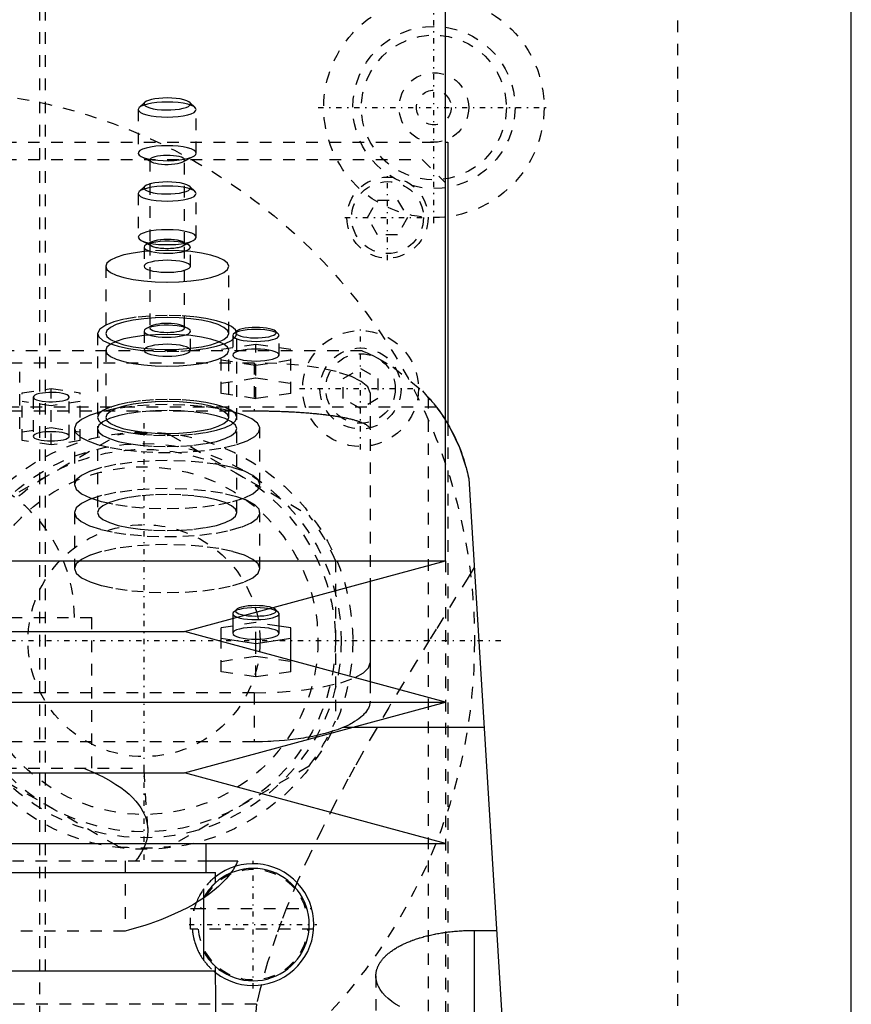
# Model space of a CAD drawing. Extents: x -90 to 90, y -139 to 487.
# Tile 12 of 14: x 8 to 80, y 195 to 280. Entities that reach past the tile are written whole.
import ezdxf

# ---------------------------------------------------------------- set-up
doc = ezdxf.new("R2010")
doc.units = 0
doc.linetypes.add('CENTER', pattern=[1.5, 0.45, -0.5, 0.05, -0.5])
doc.linetypes.add('DASHED', pattern=[2, 1, -1])
for name, color, linetype in [('AM_0', 7, 'CONTINUOUS'), ('AM_3', 7, 'DASHED'), ('AM_7', 7, 'CENTER')]:
    doc.layers.add(name, color=color, linetype=linetype)

msp = doc.modelspace()

# ---------------------------------------------------------------- linework, layer by layer
at = {"layer": 'AM_0', "color": 7, "linetype": 'CONTINUOUS'}
for p, q in [((45, 232.9), (45, 300.5)), ((80, 30), (80, 291.5)), ((45.006, 269), (45.211, 269)), ((45.211, 269), (45.211, 244.674)), ((47, 240), (57, 77.05)), ((-45, 232.9), (45, 232.9)), ((22.5, 226.8), (45, 232.9)), ((38.5, 231.138), (38.5, 222.462)), ((30.577, 228.468), (30.336, 228.692)), ((26.65, 227.925), (26.65, 226.639)), ((30.65, 228.329), (30.577, 228.468)), ((30.65, 226.639), (30.65, 228.329)), ((26.65, 227.26), (25.65, 227.11)), ((25.65, 225.946), (25.65, 227.11)), ((31.65, 227.11), (30.65, 227.26)), ((31.65, 224.319), (31.65, 227.11)), ((-22.5, 226.8), (22.5, 226.8)), ((45, 220.7), (22.5, 226.8)), ((25.65, 226.214), (28.65, 225.766)), ((28.65, 225.766), (31.65, 226.214)), ((28.65, 225.133), (28.65, 225.766)), ((-45, 220.7), (45, 220.7)), ((22.5, 214.6), (45, 220.7)), ((48.319, 218.5), (36.885, 218.5)), ((-22.5, 214.6), (22.5, 214.6)), ((45, 208.5), (22.5, 214.6)), ((-45, 208.5), (45, 208.5)), ((24.35, 206), (24.35, 208.5)), ((24.354, 207), (27.082, 207)), ((-25.15, 206), (25.15, 206)), ((25.15, 205.1), (25.15, 206)), ((24.156, 199.152), (24.156, 203.848)), ((47.5, 192.749), (47.5, 201.006)), ((47.5, 201.006), (49.393, 201.006)), ((-25.175, 197.5), (25.175, 197.5)), ((25, 197.5), (25.009, 197.492)), ((25.15, 197.5), (25.15, 197.9)), ((25.428, 161.816), (25.175, 197.5))]:
    msp.add_line(p, q, dxfattribs=at)
for points in [[(27.656, 228.198), (27.965, 228.154), (28.301, 228.127), (28.652, 228.118), (29.002, 228.127), (29.339, 228.155), (29.647, 228.199), (29.915, 228.258), (30.132, 228.33), (30.288, 228.412), (30.378, 228.5), (30.398, 228.591), (30.347, 228.681), (30.228, 228.767), (30.044, 228.845)], [(27.025, 228.028), (27.28, 227.952), (27.586, 227.891), (27.932, 227.846), (28.305, 227.82), (28.691, 227.812), (29.075, 227.824), (29.444, 227.854), (29.782, 227.903), (30.079, 227.967), (30.321, 228.045), (30.502, 228.134), (30.613, 228.23), (30.65, 228.329)], [(26.65, 226.639), (26.688, 226.538), (26.802, 226.441), (26.987, 226.351), (27.236, 226.273), (27.539, 226.209), (27.885, 226.161), (28.26, 226.131), (28.65, 226.121), (29.04, 226.131), (29.415, 226.161), (29.761, 226.209), (30.064, 226.273), (30.313, 226.351), (30.498, 226.441), (30.612, 226.538), (30.65, 226.639)], [(37.209, 222.816), (37.919, 223.219), (38.354, 223.647), (38.5, 224.088)]]:
    msp.add_lwpolyline(points, dxfattribs=at)
for points in [[(44.998, 245.022, 0), (45.439, 244.272, 0), (46.203, 242.663, 0), (46.785, 240.919, 0), (47, 240, 0)], [(44.999, 245.021, 0), (45.067, 244.913, 0), (45.201, 244.689, 0), (45.336, 244.456, 0), (45.404, 244.336, 0), (45.471, 244.214, 0), (45.604, 243.964, 0), (45.735, 243.705, 0), (45.864, 243.439, 0), (45.989, 243.165, 0), (46.111, 242.885, 0), (46.17, 242.743, 0), (46.229, 242.599, 0), (46.341, 242.307, 0), (46.449, 242.01, 0), (46.551, 241.709, 0), (46.647, 241.403, 0), (46.737, 241.095, 0), (46.78, 240.94, 0), (46.821, 240.784, 0), (46.898, 240.471, 0), (46.968, 240.157, 0), (47, 240, 0)], [(27.082, 207, 0), (27.047, 206.919, 0), (26.972, 206.758, 0), (26.889, 206.596, 0), (26.845, 206.515, 0)], [(39, 197.078, 0), (39, 197.105, 0), (39.002, 197.158, 0), (39.005, 197.212, 0), (39.007, 197.239, 0), (39.009, 197.266, 0), (39.016, 197.32, 0), (39.023, 197.374, 0), (39.033, 197.429, 0), (39.044, 197.483, 0), (39.056, 197.538, 0), (39.063, 197.565, 0), (39.071, 197.593, 0), (39.087, 197.647, 0), (39.104, 197.702, 0), (39.124, 197.757, 0), (39.145, 197.812, 0), (39.167, 197.867, 0), (39.179, 197.894, 0), (39.192, 197.922, 0), (39.218, 197.976, 0), (39.246, 198.031, 0), (39.261, 198.058, 0), (39.276, 198.086, 0), (39.307, 198.14, 0), (39.34, 198.194, 0), (39.357, 198.221, 0), (39.375, 198.248, 0), (39.411, 198.302, 0), (39.449, 198.356, 0), (39.489, 198.41, 0), (39.531, 198.463, 0), (39.574, 198.516, 0), (39.596, 198.542, 0), (39.619, 198.569, 0), (39.666, 198.621, 0), (39.714, 198.673, 0), (39.764, 198.725, 0), (39.815, 198.777, 0), (39.868, 198.828, 0), (39.896, 198.853, 0), (39.923, 198.879, 0), (39.98, 198.929, 0), (40.037, 198.979, 0), (40.097, 199.028, 0), (40.158, 199.078, 0), (40.22, 199.126, 0), (40.252, 199.15, 0), (40.284, 199.174, 0), (40.35, 199.222, 0), (40.417, 199.269, 0), (40.485, 199.316, 0), (40.554, 199.362, 0), (40.625, 199.408, 0), (40.661, 199.43, 0), (40.698, 199.453, 0), (40.771, 199.497, 0), (40.846, 199.541, 0), (40.922, 199.585, 0), (40.999, 199.627, 0), (41.077, 199.669, 0), (41.117, 199.69, 0), (41.157, 199.711, 0), (41.237, 199.752, 0), (41.319, 199.792, 0), (41.36, 199.812, 0), (41.401, 199.831, 0), (41.485, 199.87, 0), (41.569, 199.908, 0), (41.612, 199.928, 0), (41.656, 199.946, 0), (41.744, 199.984, 0), (41.834, 200.021, 0), (41.925, 200.058, 0), (42.018, 200.095, 0), (42.113, 200.131, 0), (42.161, 200.149, 0), (42.209, 200.166, 0), (42.307, 200.201, 0), (42.406, 200.236, 0), (42.507, 200.27, 0), (42.61, 200.303, 0), (42.714, 200.336, 0), (42.766, 200.352, 0), (42.819, 200.368, 0), (42.925, 200.399, 0), (43.033, 200.43, 0), (43.142, 200.461, 0), (43.253, 200.49, 0), (43.365, 200.519, 0), (43.421, 200.533, 0), (43.478, 200.547, 0), (43.592, 200.574, 0), (43.707, 200.601, 0), (43.823, 200.627, 0), (43.94, 200.652, 0), (44.058, 200.676, 0), (44.118, 200.688, 0), (44.177, 200.7, 0), (44.297, 200.722, 0), (44.418, 200.744, 0), (44.54, 200.765, 0), (44.662, 200.785, 0), (44.785, 200.804, 0), (44.847, 200.814, 0), (44.909, 200.823, 0), (45.033, 200.841, 0), (45.158, 200.857, 0), (45.221, 200.865, 0), (45.284, 200.873, 0), (45.409, 200.888, 0), (45.536, 200.902, 0), (45.599, 200.909, 0), (45.662, 200.915, 0), (45.789, 200.927, 0), (45.916, 200.939, 0), (46.043, 200.949, 0), (46.171, 200.959, 0), (46.298, 200.968, 0), (46.362, 200.972, 0), (46.425, 200.975, 0), (46.553, 200.982, 0), (46.68, 200.988, 0), (46.807, 200.993, 0), (46.934, 200.998, 0), (47.06, 201.001, 0), (47.124, 201.002, 0), (47.187, 201.004, 0), (47.312, 201.005, 0), (47.438, 201.006, 0), (47.5, 201.006, 0)], [(41.059, 194.427, 0), (40.697, 194.645, 0), (40.527, 194.759, 0), (40.364, 194.876, 0), (40.063, 195.118, 0), (39.797, 195.369, 0), (39.568, 195.627, 0), (39.378, 195.89, 0), (39.226, 196.156, 0), (39.165, 196.289, 0), (39.114, 196.423, 0), (39.04, 196.688, 0), (39.004, 196.95, 0), (39, 197.078, 0)]]:
    msp.add_polyline3d(points, dxfattribs=at)
for radius, start, end in [(5.25, 232.11405, 128.24662), (4.85, 208.95406, 151.04594)]:
    msp.add_arc((28.4, 201.5), radius, start, end, dxfattribs=at)
at = {"layer": 'AM_3', "color": 6, "linetype": 'DASHED'}
for p, q in [((10, -70.5), (10, 403.5)), ((65, 313.5), (65, 37.5)), ((10.5, 197.5), (10.5, 300.5)), ((18.591, 271.996), (18.5, 271.823)), ((19.073, 272.445), (18.591, 271.996)), ((23.409, 271.996), (22.927, 272.445)), ((18.5, 271.823), (18.5, 268.056)), ((23.5, 268.056), (23.5, 271.823)), ((-45.006, 269), (45.006, 269)), ((18.763, 267.767), (19.658, 267.303)), ((22.342, 267.303), (23.237, 267.767)), ((-43, 267.5), (43, 267.5)), ((19.5, 267.476), (19.5, 260.232)), ((22.5, 260.232), (22.5, 267.476)), ((43, 267.5), (45, 265.5)), ((19.073, 265.198), (18.591, 264.749)), ((23.409, 264.749), (22.927, 265.198)), ((18.591, 264.749), (18.5, 264.576)), ((18.5, 264.576), (18.5, 260.809)), ((23.5, 260.809), (23.5, 264.576)), ((38.268, 262.5), (39.134, 264)), ((39.134, 264), (40.866, 264)), ((40.866, 264), (41.732, 262.5)), ((39.134, 261), (38.268, 262.5)), ((41.732, 262.5), (40.866, 261)), ((40.866, 261), (39.134, 261)), ((18.763, 260.52), (19.658, 260.056)), ((19.658, 260.405), (19.211, 260.173)), ((19.5, 260.229), (19.5, 252.985)), ((22.342, 260.056), (23.237, 260.52)), ((22.789, 260.173), (22.342, 260.405)), ((22.5, 252.985), (22.5, 260.229)), ((19, 259.942), (19, 258.3)), ((19.5, 259.616), (19, 259.57)), ((21, 259.672), (19.5, 259.616)), ((23, 258.3), (23, 259.942)), ((15.7, 258.3), (15.7, 252.505)), ((26.3, 252.505), (26.3, 258.3)), ((21, 254.057), (19.498, 254.008)), ((19.658, 253.158), (19.211, 252.926)), ((22.789, 252.926), (22.342, 253.158)), ((15, 252.505), (15, 237.047)), ((19, 252.695), (19, 251.053)), ((23, 251.053), (23, 252.695)), ((26.65, 252.335), (26.65, 250.645)), ((26.964, 252.698), (26.723, 252.474)), ((27, 237.047), (27, 252.505)), ((30.577, 252.474), (30.336, 252.698)), ((30.65, 250.645), (30.65, 252.335)), ((28.65, 251.564), (25.65, 251.116)), ((28.65, 246.874), (28.65, 251.564)), ((31.65, 251.116), (28.65, 251.564)), ((37.803, 251), (-37.803, 251)), ((15.7, 251.053), (15.7, 245.258)), ((25.65, 247.322), (25.65, 251.116)), ((26.3, 245.258), (26.3, 251.053)), ((31.65, 247.322), (31.65, 251.116)), ((-28.5, 249.97), (28.5, 249.97)), ((25.65, 250.219), (28.65, 249.771)), ((28.5, 249.97), (28.5, 245.825)), ((28.65, 249.771), (31.65, 250.219)), ((8.28, 244.276), (8.28, 249.202)), ((36.172, 248.616), (37.672, 249.482)), ((37.672, 249.482), (39.172, 248.616)), ((25.65, 248.218), (28.65, 248.667)), ((28.65, 248.667), (31.65, 248.218)), ((36.172, 246.884), (36.172, 248.616)), ((39.172, 248.616), (39.172, 246.884)), ((8.5, 247.383), (11, 247.757)), ((8.5, 243.255), (8.5, 247.383)), ((11, 247.757), (13.5, 247.383)), ((11, 242.882), (11, 247.757)), ((13.5, 243.255), (13.5, 247.383)), ((28.65, 246.874), (25.65, 247.322)), ((31.65, 247.322), (28.65, 246.874)), ((38.5, 247.382), (38.5, 231.138)), ((11, 246.263), (8.5, 246.636)), ((9.45, 247.01), (9.45, 243.629)), ((13.5, 246.636), (11, 246.263)), ((12.55, 243.629), (12.55, 247.01)), ((37.672, 246.018), (36.172, 246.884)), ((39.172, 246.884), (37.672, 246.018)), ((43.5, 247.019), (43.5, 77.05)), ((44.217, 246.15), (-44.217, 246.15)), ((-28.5, 245.825), (28.5, 245.825)), ((45.211, 244.674), (45.211, 176)), ((8.5, 244.003), (11, 244.376)), ((11, 244.376), (13.5, 244.003)), ((13, 244.294), (13, 239.465)), ((29, 239.465), (29, 244.294)), ((4.771, 236.837), (16.729, 243.742)), ((11, 242.882), (8.5, 243.255)), ((13.5, 243.255), (11, 242.882)), ((21.271, 243.742), (33.229, 236.837)), ((13, 237.047), (13, 232.218)), ((29, 232.218), (29, 237.047)), ((35.5, 232.904), (35.5, 219.096)), ((45, 232.9), (45, 179.5)), ((26.964, 228.692), (26.723, 228.468)), ((-14.5, 228), (14.5, 228)), ((14.5, 215), (14.5, 228)), ((26.65, 228.329), (26.65, 227.925)), ((28.65, 227.559), (26.65, 227.26)), ((28.65, 225.766), (28.65, 227.559)), ((30.65, 227.26), (28.65, 227.559)), ((25.65, 223.316), (25.65, 225.946)), ((28.65, 222.868), (28.65, 225.133)), ((25.65, 224.213), (28.65, 224.661)), ((28.65, 224.661), (31.65, 224.213)), ((31.65, 223.316), (31.65, 224.319)), ((28.65, 222.868), (25.65, 223.316)), ((31.65, 223.316), (28.65, 222.868)), ((38.5, 222.462), (38.5, 220.775)), ((28.5, 221.5), (-28.5, 221.5)), ((28.5, 221.5), (28.5, 217.269)), ((36.885, 218.5), (36.159, 218.5)), ((28.5, 217.269), (-28.5, 217.269)), ((-19, 215), (19, 215)), ((16.729, 208.258), (4.771, 215.163)), ((19.323, 209.83), (19, 215)), ((33.229, 215.163), (21.271, 208.258)), ((-24.354, 207), (24.354, 207)), ((17.375, 207), (17.375, 200.939)), ((24.156, 203.848), (24.156, 204.591)), ((23, 202.9), (23.287, 202.9)), ((23, 201.1), (23, 202.9)), ((23.287, 202.69), (23.287, 202.9)), ((23.34, 202.9), (33.46, 202.9)), ((17.375, 200.939), (-17.375, 200.939)), ((33.635, 201.1), (23, 201.1)), ((24.156, 198.409), (24.156, 199.152)), ((39, 197.078), (39, 77.05)), ((28.705, 194.625), (-28.705, 194.625))]:
    msp.add_line(p, q, dxfattribs=at)
for points in [[(19.073, 272.445), (19.005, 272.343), (19.016, 272.24), (19.106, 272.14), (19.27, 272.046), (19.504, 271.963), (19.796, 271.893), (20.136, 271.839), (20.51, 271.804), (20.904, 271.789), (21.302, 271.794), (21.687, 271.82), (22.046, 271.865), (22.362, 271.927), (22.625, 272.004), (22.824, 272.094), (22.95, 272.191), (22.999, 272.294), (22.969, 272.396), (22.861, 272.495), (22.679, 272.587), (22.431, 272.668), (22.126, 272.734), (21.776, 272.783), (21.396, 272.813), (21, 272.824)], [(21, 272.824), (20.631, 272.815), (20.274, 272.788), (19.943, 272.745), (19.648, 272.687), (19.399, 272.616), (19.205, 272.534), (19.073, 272.445)], [(18.5, 271.823), (18.548, 271.697), (18.69, 271.575), (18.921, 271.464), (19.232, 271.366), (19.611, 271.285), (20.043, 271.225), (20.512, 271.188), (21, 271.176), (21.488, 271.188), (21.957, 271.225), (22.389, 271.285), (22.768, 271.366), (23.079, 271.464), (23.31, 271.575), (23.452, 271.697), (23.5, 271.823), (23.452, 271.949), (23.31, 272.071), (23.079, 272.183), (22.768, 272.281), (22.389, 272.361), (21.957, 272.421), (21.488, 272.458), (21, 272.47)], [(21, 272.47), (20.539, 272.459), (20.093, 272.426), (19.679, 272.372), (19.31, 272.3), (18.999, 272.211), (18.756, 272.109), (18.591, 271.996)], [(21, 268.703), (20.495, 268.69), (20.011, 268.65), (19.568, 268.586), (19.183, 268.5), (18.874, 268.396), (18.652, 268.278), (18.527, 268.151), (18.504, 268.02), (18.584, 267.89), (18.763, 267.767)], [(18.763, 267.767), (19.019, 267.661), (19.349, 267.57), (19.74, 267.497), (20.178, 267.445), (20.646, 267.415), (21.128, 267.41), (21.605, 267.428), (22.059, 267.47), (22.474, 267.533), (22.834, 267.616), (23.126, 267.716), (23.339, 267.828), (23.465, 267.948), (23.499, 268.072), (23.44, 268.196), (23.291, 268.315), (23.056, 268.424), (22.745, 268.519), (22.369, 268.597), (21.942, 268.655), (21.48, 268.691), (21, 268.703)], [(19.658, 267.303), (19.812, 267.239), (20.011, 267.184), (20.247, 267.141), (20.511, 267.109), (20.794, 267.092), (21.084, 267.089), (21.371, 267.1), (21.645, 267.126), (21.894, 267.165), (22.109, 267.215), (22.283, 267.275), (22.409, 267.343), (22.482, 267.416), (22.499, 267.491), (22.46, 267.565), (22.366, 267.637), (22.221, 267.702), (22.03, 267.759), (21.801, 267.805), (21.541, 267.838), (21.262, 267.859), (20.972, 267.865), (20.683, 267.856), (20.407, 267.833), (20.152, 267.797), (19.929, 267.748), (19.747, 267.69), (19.612, 267.623), (19.528, 267.551), (19.5, 267.476)], [(19.5, 267.476), (19.54, 267.387), (19.658, 267.303)], [(21, 265.223), (20.539, 265.212), (20.093, 265.179), (19.679, 265.125), (19.31, 265.053), (18.999, 264.964), (18.756, 264.862), (18.591, 264.749)], [(19.073, 265.198), (19.005, 265.096), (19.016, 264.993), (19.106, 264.893), (19.27, 264.799), (19.504, 264.716), (19.796, 264.646), (20.136, 264.592), (20.51, 264.557), (20.904, 264.542), (21.302, 264.547), (21.687, 264.573), (22.046, 264.618), (22.362, 264.68), (22.625, 264.757), (22.824, 264.847), (22.95, 264.944), (22.999, 265.047), (22.969, 265.149), (22.861, 265.249), (22.679, 265.34), (22.431, 265.421), (22.126, 265.487), (21.776, 265.536), (21.396, 265.566), (21, 265.577)], [(21, 265.577), (20.631, 265.568), (20.274, 265.541), (19.943, 265.498), (19.648, 265.44), (19.399, 265.369), (19.205, 265.287), (19.073, 265.198)], [(23.5, 264.576), (23.452, 264.702), (23.31, 264.824), (23.079, 264.936), (22.768, 265.034), (22.389, 265.114), (21.957, 265.174), (21.488, 265.211), (21, 265.223)], [(18.5, 264.576), (18.548, 264.45), (18.69, 264.329), (18.921, 264.217), (19.232, 264.119), (19.611, 264.038), (20.043, 263.978), (20.512, 263.942), (21, 263.929), (21.488, 263.942), (21.957, 263.978), (22.389, 264.038), (22.768, 264.119), (23.079, 264.217), (23.31, 264.329), (23.452, 264.45), (23.5, 264.576)], [(21, 261.456), (20.512, 261.444), (20.043, 261.407), (19.611, 261.347), (19.232, 261.267), (18.921, 261.168), (18.69, 261.057), (18.548, 260.935), (18.5, 260.809)], [(18.5, 260.809), (18.567, 260.661), (18.763, 260.52)], [(23.237, 260.52), (23.416, 260.643), (23.496, 260.773), (23.473, 260.904), (23.348, 261.031), (23.126, 261.149), (22.817, 261.254), (22.432, 261.339), (21.989, 261.403), (21.505, 261.443), (21, 261.456)], [(18.763, 260.52), (19.032, 260.41), (19.38, 260.316), (19.794, 260.242), (20.256, 260.191), (20.749, 260.165), (21.251, 260.165), (21.744, 260.191), (22.206, 260.242), (22.62, 260.316), (22.968, 260.41), (23.237, 260.52)], [(19.211, 260.173), (19.053, 260.061), (19, 259.942)], [(22.501, 259.6), (22.734, 259.684), (22.897, 259.779), (22.985, 259.879), (22.994, 259.983), (22.923, 260.084), (22.775, 260.18), (22.557, 260.267), (22.277, 260.341), (21.945, 260.398), (21.576, 260.438), (21.184, 260.458), (20.785, 260.457), (20.394, 260.435), (20.027, 260.394), (19.7, 260.335), (19.424, 260.261), (19.211, 260.173)], [(21, 260.62), (20.707, 260.613), (20.426, 260.591), (20.167, 260.555), (19.939, 260.506), (19.753, 260.448), (19.614, 260.381), (19.529, 260.308), (19.5, 260.232)], [(22.342, 260.056), (22.449, 260.129), (22.497, 260.205), (22.486, 260.283), (22.415, 260.358), (22.288, 260.428), (22.109, 260.491), (21.886, 260.543), (21.628, 260.582), (21.344, 260.607), (21.047, 260.617), (20.748, 260.612), (20.459, 260.592), (20.191, 260.556), (19.956, 260.508), (19.763, 260.449), (19.619, 260.381), (19.53, 260.307), (19.5, 260.229)], [(19.5, 260.232), (19.529, 260.156), (19.614, 260.083), (19.753, 260.016), (19.939, 259.957), (20.167, 259.909), (20.426, 259.873), (20.707, 259.851), (21, 259.844), (21.293, 259.851), (21.574, 259.873), (21.833, 259.909), (22.061, 259.957), (22.247, 260.016), (22.386, 260.083), (22.471, 260.156), (22.5, 260.232)], [(19.5, 260.229), (19.54, 260.14), (19.658, 260.056)], [(19.658, 260.056), (19.819, 259.99), (20.028, 259.934), (20.276, 259.889), (20.554, 259.859), (20.849, 259.843), (21.151, 259.843), (21.446, 259.859), (21.724, 259.889), (21.972, 259.934), (22.181, 259.99), (22.342, 260.056)], [(22.5, 260.232), (22.471, 260.308), (22.386, 260.381), (22.247, 260.448), (22.061, 260.506), (21.833, 260.555), (21.574, 260.591), (21.293, 260.613), (21, 260.62)], [(15.7, 258.3), (15.802, 258.032), (16.103, 257.775), (16.593, 257.538), (17.252, 257.33), (18.055, 257.16), (18.972, 257.033), (19.966, 256.955), (21, 256.928), (22.034, 256.955), (23.028, 257.033), (23.945, 257.16), (24.748, 257.33), (25.407, 257.538), (25.897, 257.775), (26.198, 258.032), (26.3, 258.3), (26.198, 258.568), (25.897, 258.825), (25.407, 259.062), (24.748, 259.27), (23.945, 259.441), (23.028, 259.567), (22.034, 259.645), (21, 259.672)], [(19, 259.57), (18.076, 259.444), (17.267, 259.274), (16.602, 259.065), (16.107, 258.827), (15.803, 258.569), (15.7, 258.3)], [(19, 259.942), (19.041, 259.838), (19.16, 259.739), (19.355, 259.648), (19.616, 259.568), (19.933, 259.504), (20.294, 259.458), (20.683, 259.431), (21.085, 259.425), (21.483, 259.44), (21.862, 259.475), (22.206, 259.529), (22.501, 259.6)], [(21, 258.818), (20.61, 258.808), (20.235, 258.778), (19.889, 258.73), (19.586, 258.666), (19.337, 258.588), (19.152, 258.498), (19.038, 258.401), (19, 258.3)], [(19, 258.3), (19.032, 258.207), (19.129, 258.117), (19.286, 258.033), (19.499, 257.958)], [(22.501, 257.958), (22.725, 258.038), (22.886, 258.128), (22.978, 258.223), (22.998, 258.322), (22.946, 258.42), (22.822, 258.513), (22.633, 258.599), (22.384, 258.674), (22.085, 258.735), (21.746, 258.78), (21.38, 258.808), (21, 258.818)], [(19.499, 257.958), (19.773, 257.891), (20.091, 257.839), (20.441, 257.803), (20.812, 257.785), (21.188, 257.785), (21.559, 257.803), (21.909, 257.839), (22.227, 257.891), (22.501, 257.958)], [(19.498, 254.008), (18.334, 253.896), (17.283, 253.724), (16.392, 253.499), (15.699, 253.232)], [(27, 252.505), (26.885, 252.807), (26.543, 253.099), (25.989, 253.367), (25.243, 253.603), (24.333, 253.796), (23.296, 253.939), (22.171, 254.028), (21, 254.057)], [(15.699, 253.232), (15.177, 252.879), (15, 252.505)], [(19, 252.695), (19.038, 252.595), (19.149, 252.499), (19.329, 252.411), (19.573, 252.333), (19.869, 252.268), (20.209, 252.22), (20.578, 252.189), (20.963, 252.178), (21.349, 252.186), (21.722, 252.212), (22.068, 252.258), (22.374, 252.319), (22.628, 252.395), (22.822, 252.482), (22.947, 252.576), (22.999, 252.676), (22.976, 252.776), (22.878, 252.873), (22.711, 252.963), (22.479, 253.044), (22.192, 253.111), (21.859, 253.163), (21.495, 253.197), (21.112, 253.212), (20.725, 253.208), (20.348, 253.185), (19.996, 253.143), (19.681, 253.084), (19.416, 253.011), (19.211, 252.926)], [(19.658, 253.158), (19.54, 253.074), (19.5, 252.985)], [(22.5, 252.985), (22.473, 253.059), (22.392, 253.13), (22.26, 253.196), (22.082, 253.254), (21.864, 253.302), (21.615, 253.339), (21.344, 253.363), (21.06, 253.373), (20.774, 253.369), (20.496, 253.351), (20.237, 253.319), (20.005, 253.276), (19.81, 253.221), (19.658, 253.158)], [(15, 252.505), (15.115, 252.202), (15.457, 251.91), (16.011, 251.642), (16.757, 251.406), (17.667, 251.213), (18.704, 251.07), (19.829, 250.981), (21, 250.952), (22.171, 250.981), (23.296, 251.07), (24.333, 251.213), (25.243, 251.406), (25.989, 251.642), (26.543, 251.91), (26.885, 252.202), (27, 252.505)], [(15.7, 251.053), (15.802, 250.786), (16.103, 250.528), (16.593, 250.291), (17.252, 250.083), (18.055, 249.913), (18.972, 249.786), (19.966, 249.708), (21, 249.681), (22.034, 249.708), (23.028, 249.786), (23.945, 249.913), (24.748, 250.083), (25.407, 250.291), (25.897, 250.528), (26.198, 250.786), (26.3, 251.053), (26.198, 251.321), (25.897, 251.578), (25.407, 251.815), (24.748, 252.023), (23.945, 252.194), (23.028, 252.32), (22.034, 252.399), (21, 252.425)], [(19, 252.323), (18.076, 252.197), (17.267, 252.027), (16.602, 251.818), (16.107, 251.58), (15.803, 251.322), (15.7, 251.053)], [(19.211, 252.926), (19.053, 252.814), (19, 252.695)], [(21, 252.425), (19.981, 252.399), (19, 252.323)], [(19.5, 252.985), (19.529, 252.909), (19.614, 252.836), (19.753, 252.769), (19.939, 252.71), (20.167, 252.662), (20.426, 252.626), (20.707, 252.604), (21, 252.597), (21.293, 252.604), (21.574, 252.626), (21.833, 252.662), (22.061, 252.71), (22.247, 252.769), (22.386, 252.836), (22.471, 252.909), (22.5, 252.985)], [(28.65, 252.853), (28.26, 252.843), (27.885, 252.813), (27.539, 252.765), (27.236, 252.701), (26.987, 252.622), (26.802, 252.533), (26.688, 252.436), (26.65, 252.335)], [(26.65, 252.335), (26.69, 252.232), (26.808, 252.133), (26.999, 252.043)], [(26.956, 252.69), (26.903, 252.602), (26.917, 252.513), (26.999, 252.426)], [(28.65, 253.029), (28.323, 253.021), (28.007, 252.998), (27.714, 252.959), (27.454, 252.907), (27.236, 252.843), (27.068, 252.77), (26.956, 252.69)], [(26.999, 252.426), (27.14, 252.347), (27.337, 252.277), (27.582, 252.218), (27.867, 252.171), (28.18, 252.14), (28.511, 252.125), (28.846, 252.126), (29.175, 252.144), (29.484, 252.178), (29.763, 252.227), (30, 252.288), (30.188, 252.36), (30.319, 252.44), (30.389, 252.525), (30.395, 252.612), (30.336, 252.698)], [(26.999, 252.043), (27.25, 251.965), (27.554, 251.902), (27.9, 251.855), (28.275, 251.826), (28.664, 251.817), (29.052, 251.828), (29.425, 251.858), (29.768, 251.906), (30.069, 251.97), (30.316, 252.048), (30.499, 252.138), (30.612, 252.234), (30.65, 252.335)], [(30.336, 252.698), (30.22, 252.776), (30.051, 252.848), (29.833, 252.91), (29.575, 252.961), (29.285, 252.998), (28.973, 253.022), (28.65, 253.029)], [(30.65, 252.335), (30.612, 252.436), (30.498, 252.533), (30.313, 252.622), (30.064, 252.701), (29.761, 252.765), (29.415, 252.813), (29.04, 252.843), (28.65, 252.853)], [(21, 251.571), (20.61, 251.561), (20.235, 251.531), (19.889, 251.484), (19.586, 251.419), (19.337, 251.341), (19.152, 251.251), (19.038, 251.154), (19, 251.053)], [(23, 251.053), (22.962, 251.154), (22.848, 251.251), (22.663, 251.341), (22.414, 251.419), (22.111, 251.484), (21.765, 251.531), (21.39, 251.561), (21, 251.571)], [(19, 251.053), (19.038, 250.952), (19.152, 250.855), (19.337, 250.766), (19.586, 250.687), (19.889, 250.623), (20.235, 250.575), (20.61, 250.545), (21, 250.536), (21.39, 250.545), (21.765, 250.575), (22.111, 250.623), (22.414, 250.687), (22.663, 250.766), (22.848, 250.855), (22.962, 250.952), (23, 251.053)], [(28.65, 251.162), (28.26, 251.152), (27.885, 251.123), (27.539, 251.075), (27.236, 251.011), (26.987, 250.932), (26.802, 250.843), (26.688, 250.746), (26.65, 250.645)], [(26.65, 250.645), (26.69, 250.542), (26.808, 250.443), (26.999, 250.352)], [(26.999, 250.352), (27.25, 250.275), (27.554, 250.211), (27.9, 250.165), (28.275, 250.136), (28.664, 250.127), (29.052, 250.137), (29.425, 250.167), (29.768, 250.215), (30.069, 250.28), (30.316, 250.358), (30.499, 250.447), (30.612, 250.544), (30.65, 250.645)], [(30.65, 250.645), (30.612, 250.746), (30.498, 250.843), (30.313, 250.932), (30.064, 251.011), (29.761, 251.075), (29.415, 251.123), (29.04, 251.152), (28.65, 251.162)], [(38.5, 247.382), (38.308, 247.887), (37.739, 248.372), (36.815, 248.82), (35.571, 249.212), (34.056, 249.534), (32.327, 249.773), (30.451, 249.92), (28.5, 249.97)], [(9.999, 247.316), (9.768, 247.253), (9.594, 247.179), (9.486, 247.096), (9.45, 247.01)], [(10.499, 247.389), (10.236, 247.359), (9.999, 247.316)], [(10.499, 246.63), (10.801, 246.612), (11.11, 246.61), (11.415, 246.623), (11.703, 246.652), (11.964, 246.696), (12.186, 246.751), (12.36, 246.817), (12.481, 246.891), (12.542, 246.97), (12.542, 247.05), (12.481, 247.128), (12.36, 247.202), (12.186, 247.268), (11.964, 247.324), (11.703, 247.367), (11.415, 247.396), (11.11, 247.41), (10.801, 247.408), (10.499, 247.389)], [(9.45, 247.01), (9.483, 246.927), (9.581, 246.848), (9.739, 246.776), (9.952, 246.714), (10.209, 246.665), (10.499, 246.63)], [(21, 246.365), (19.439, 246.325), (17.939, 246.207), (16.555, 246.016), (15.343, 245.758), (14.348, 245.444), (13.609, 245.087), (13.154, 244.698), (13, 244.294)], [(26.3, 245.258), (26.198, 245.525), (25.897, 245.783), (25.407, 246.02), (24.748, 246.228), (23.945, 246.398), (23.028, 246.525), (22.034, 246.603), (21, 246.629), (19.966, 246.603), (18.972, 246.525), (18.055, 246.398), (17.252, 246.228), (16.593, 246.02), (16.103, 245.783), (15.802, 245.525), (15.7, 245.258)], [(27.006, 242.926), (27.9, 243.246), (28.543, 243.604), (28.912, 243.988), (28.993, 244.382), (28.783, 244.773), (28.29, 245.147), (27.531, 245.49), (26.535, 245.789), (25.338, 246.034), (23.983, 246.215), (22.519, 246.327), (21, 246.365)], [(21, 245.847), (19.829, 245.817), (18.704, 245.729), (17.667, 245.585), (16.757, 245.392), (16.011, 245.157), (15.457, 244.888), (15.115, 244.597), (15, 244.294)], [(21, 242.741), (22.171, 242.771), (23.296, 242.859), (24.333, 243.003), (25.243, 243.196), (25.989, 243.431), (26.543, 243.7), (26.885, 243.991), (27, 244.294), (26.885, 244.597), (26.543, 244.888), (25.989, 245.157), (25.243, 245.392), (24.333, 245.585), (23.296, 245.729), (22.171, 245.817), (21, 245.847)], [(15.7, 245.258), (15.802, 244.99), (16.103, 244.733), (16.593, 244.496), (17.252, 244.288), (18.055, 244.117), (18.972, 243.99), (19.966, 243.912), (21, 243.886), (22.034, 243.912), (23.028, 243.99), (23.945, 244.117), (24.748, 244.288), (25.407, 244.496), (25.897, 244.733), (26.198, 244.99), (26.3, 245.258)], [(9.45, 243.629), (9.479, 243.552), (9.565, 243.477), (9.705, 243.409), (9.893, 243.348), (10.123, 243.298), (10.386, 243.261), (10.672, 243.237), (10.97, 243.228), (11.269, 243.234), (11.558, 243.255), (11.826, 243.29), (12.063, 243.337), (12.261, 243.396), (12.411, 243.463), (12.508, 243.536), (12.549, 243.613), (12.532, 243.691), (12.457, 243.766), (12.328, 243.836), (12.149, 243.898), (11.926, 243.951), (11.67, 243.991), (11.388, 244.017), (11.091, 244.03), (10.792, 244.027), (10.499, 244.009)], [(9.999, 243.935), (9.768, 243.872), (9.594, 243.798), (9.486, 243.716), (9.45, 243.629)], [(10.499, 244.009), (10.236, 243.978), (9.999, 243.935)], [(13, 244.294), (13.13, 243.923), (13.515, 243.563), (14.143, 243.227), (14.994, 242.926)], [(15, 244.294), (15.115, 243.991), (15.457, 243.7), (16.011, 243.431), (16.757, 243.196), (17.667, 243.003), (18.704, 242.859), (19.829, 242.771), (21, 242.741)], [(14.994, 242.926), (16.092, 242.659), (17.365, 242.45), (18.766, 242.306), (20.246, 242.233), (21.754, 242.233), (23.234, 242.306), (24.635, 242.45), (25.908, 242.659), (27.006, 242.926)], [(21, 239.118), (19.439, 239.078), (17.939, 238.96), (16.555, 238.769), (15.343, 238.511), (14.348, 238.198), (13.609, 237.84), (13.154, 237.451), (13, 237.047)], [(27.006, 238.415), (25.757, 238.712), (24.295, 238.934), (22.686, 239.071), (21, 239.118)], [(13, 237.047), (13.149, 236.65), (13.59, 236.267), (14.306, 235.913), (15.272, 235.602), (16.45, 235.344), (17.798, 235.15), (19.265, 235.026), (20.796, 234.977), (22.335, 235.006), (23.824, 235.11), (25.209, 235.286), (26.436, 235.528), (27.462, 235.827), (28.247, 236.17), (28.763, 236.547), (28.99, 236.942), (28.919, 237.341), (28.554, 237.729), (27.908, 238.091), (27.006, 238.415)], [(21, 238.6), (19.829, 238.57), (18.704, 238.482), (17.667, 238.338), (16.757, 238.145), (16.011, 237.91), (15.457, 237.642), (15.115, 237.35), (15, 237.047)], [(15, 237.047), (15.115, 236.744), (15.457, 236.453), (16.011, 236.184), (16.757, 235.949), (17.667, 235.756), (18.704, 235.613), (19.829, 235.524), (21, 235.494), (22.171, 235.524), (23.296, 235.613), (24.333, 235.756), (25.243, 235.949), (25.989, 236.184), (26.543, 236.453), (26.885, 236.744), (27, 237.047), (26.885, 237.35), (26.543, 237.642), (25.989, 237.91), (25.243, 238.145), (24.333, 238.338), (23.296, 238.482), (22.171, 238.57), (21, 238.6)], [(28.65, 228.847), (28.26, 228.837), (27.885, 228.808), (27.539, 228.76), (27.236, 228.695), (26.987, 228.617), (26.802, 228.528), (26.688, 228.43), (26.65, 228.329)], [(28.65, 229.024), (28.311, 229.015), (27.984, 228.99), (27.683, 228.948), (27.418, 228.893), (27.201, 228.825), (27.038, 228.747), (26.936, 228.663), (26.9, 228.575), (26.93, 228.487), (27.026, 228.402), (27.183, 228.324), (27.395, 228.255), (27.656, 228.198)], [(30.044, 228.845), (29.827, 228.906), (29.569, 228.956), (29.281, 228.993), (28.971, 229.016), (28.65, 229.024)], [(30.577, 228.468), (30.445, 228.558), (30.251, 228.64), (30.002, 228.711), (29.707, 228.769), (29.376, 228.812), (29.019, 228.838), (28.65, 228.847)], [(26.65, 228.329), (26.693, 228.223), (26.82, 228.121), (27.025, 228.028)], [(28.65, 227.157), (28.26, 227.147), (27.885, 227.117), (27.539, 227.069), (27.236, 227.005), (26.987, 226.927), (26.802, 226.837), (26.688, 226.74), (26.65, 226.639)], [(30.65, 226.639), (30.612, 226.74), (30.498, 226.837), (30.313, 226.927), (30.064, 227.005), (29.761, 227.069), (29.415, 227.117), (29.04, 227.147), (28.65, 227.157)], [(28.5, 221.5), (30.598, 221.558), (32.603, 221.728), (34.426, 222.003), (35.984, 222.372), (37.209, 222.816)]]:
    msp.add_lwpolyline(points, dxfattribs=at)
for points in [[(26.3, 252.505), (26.198, 252.772), (25.897, 253.029), (25.407, 253.267), (24.748, 253.474), (23.945, 253.645), (23.028, 253.772), (22.034, 253.85), (21, 253.876), (19.966, 253.85), (18.972, 253.772), (18.055, 253.645), (17.252, 253.474), (16.593, 253.267), (16.103, 253.029), (15.802, 252.772), (15.7, 252.505), (15.802, 252.237), (16.103, 251.98), (16.593, 251.742), (17.252, 251.535), (18.055, 251.364), (18.972, 251.237), (19.966, 251.159), (21, 251.133), (22.034, 251.159), (23.028, 251.237), (23.945, 251.364), (24.748, 251.535), (25.407, 251.742), (25.897, 251.98), (26.198, 252.237)], [(27, 245.258), (26.885, 245.561), (26.543, 245.852), (25.989, 246.12), (25.243, 246.356), (24.333, 246.549), (23.296, 246.692), (22.171, 246.781), (21, 246.811), (19.829, 246.781), (18.704, 246.692), (17.667, 246.549), (16.757, 246.356), (16.011, 246.12), (15.457, 245.852), (15.115, 245.561), (15, 245.258), (15.115, 244.955), (15.457, 244.663), (16.011, 244.395), (16.757, 244.16), (17.667, 243.966), (18.704, 243.823), (19.829, 243.735), (21, 243.705), (22.171, 243.735), (23.296, 243.823), (24.333, 243.966), (25.243, 244.16), (25.989, 244.395), (26.543, 244.663), (26.885, 244.955)], [(13, 239.465), (13.154, 239.061), (13.609, 238.673), (14.348, 238.315), (15.343, 238.001), (16.555, 237.743), (17.939, 237.552), (19.439, 237.434), (21, 237.394), (22.561, 237.434), (24.061, 237.552), (25.445, 237.743), (26.657, 238.001), (27.652, 238.315), (28.391, 238.673), (28.846, 239.061), (29, 239.465), (28.846, 239.869), (28.391, 240.257), (27.652, 240.615), (26.657, 240.929), (25.445, 241.186), (24.061, 241.378), (22.561, 241.496), (21, 241.535), (19.439, 241.496), (17.939, 241.378), (16.555, 241.186), (15.343, 240.929), (14.348, 240.615), (13.609, 240.257), (13.154, 239.869)], [(13, 232.218), (13.154, 231.814), (13.609, 231.426), (14.348, 231.068), (15.343, 230.754), (16.555, 230.496), (17.939, 230.305), (19.439, 230.187), (21, 230.147), (22.561, 230.187), (24.061, 230.305), (25.445, 230.496), (26.657, 230.754), (27.652, 231.068), (28.391, 231.426), (28.846, 231.814), (29, 232.218), (28.846, 232.622), (28.391, 233.01), (27.652, 233.368), (26.657, 233.682), (25.445, 233.94), (24.061, 234.131), (22.561, 234.249), (21, 234.288), (19.439, 234.249), (17.939, 234.131), (16.555, 233.94), (15.343, 233.682), (14.348, 233.368), (13.609, 233.01), (13.154, 232.622)]]:
    msp.add_lwpolyline(points, close=True, dxfattribs=at)
for points in [[(37.803, 251, 0), (37.862, 250.977, 0), (38.021, 250.912, 0), (38.232, 250.823, 0), (38.355, 250.769, 0), (38.489, 250.709, 0), (38.786, 250.57, 0), (39.118, 250.406, 0), (40.464, 249.628, 0), (43.009, 247.545, 0), (44.217, 246.15, 0)], [(43.5, 247.019, 0), (43.501, 247.017, 0), (43.512, 247.005, 0), (43.535, 246.979, 0), (43.551, 246.962, 0), (43.57, 246.94, 0), (43.616, 246.887, 0), (43.673, 246.821, 0), (43.742, 246.74, 0), (43.821, 246.646, 0), (43.909, 246.539, 0), (43.956, 246.481, 0), (44.005, 246.421, 0), (44.108, 246.291, 0), (44.216, 246.151, 0), (44.327, 246.003, 0), (44.442, 245.847, 0), (44.561, 245.68, 0), (44.622, 245.593, 0), (44.683, 245.504, 0), (44.808, 245.318, 0), (44.935, 245.122, 0), (44.999, 245.021, 0)], [(28.5, 245.825, 0), (28.57, 245.825, 0), (28.711, 245.825, 0), (28.852, 245.824, 0), (28.922, 245.824, 0), (28.993, 245.823, 0), (29.136, 245.822, 0), (29.278, 245.82, 0), (29.421, 245.819, 0), (29.564, 245.816, 0), (29.708, 245.814, 0), (29.78, 245.812, 0), (29.852, 245.811, 0), (29.995, 245.808, 0), (30.139, 245.804, 0), (30.283, 245.8, 0), (30.427, 245.796, 0), (30.571, 245.792, 0), (30.642, 245.789, 0), (30.714, 245.787, 0), (30.857, 245.782, 0), (31, 245.776, 0), (31.072, 245.773, 0), (31.143, 245.77, 0), (31.285, 245.764, 0), (31.427, 245.758, 0), (31.498, 245.754, 0), (31.568, 245.751, 0), (31.709, 245.744, 0), (31.849, 245.736, 0), (31.989, 245.728, 0), (32.127, 245.72, 0), (32.265, 245.712, 0), (32.334, 245.707, 0), (32.402, 245.703, 0), (32.538, 245.694, 0), (32.673, 245.684, 0), (32.808, 245.675, 0), (32.941, 245.665, 0), (33.073, 245.654, 0), (33.139, 245.649, 0), (33.204, 245.643, 0), (33.334, 245.632, 0), (33.463, 245.621, 0), (33.591, 245.61, 0), (33.717, 245.598, 0), (33.842, 245.586, 0), (33.903, 245.579, 0), (33.965, 245.573, 0), (34.087, 245.561, 0), (34.208, 245.548, 0), (34.327, 245.534, 0), (34.444, 245.521, 0), (34.56, 245.507, 0), (34.618, 245.5, 0), (34.675, 245.493, 0), (34.788, 245.479, 0), (34.899, 245.465, 0), (35.008, 245.45, 0), (35.116, 245.435, 0), (35.221, 245.42, 0), (35.274, 245.413, 0), (35.325, 245.405, 0), (35.428, 245.39, 0), (35.528, 245.374, 0), (35.578, 245.367, 0), (35.627, 245.359, 0), (35.724, 245.343, 0), (35.821, 245.326, 0), (35.869, 245.318, 0), (35.917, 245.31, 0), (36.011, 245.293, 0), (36.105, 245.275, 0), (36.197, 245.258, 0), (36.288, 245.24, 0), (36.377, 245.222, 0), (36.421, 245.213, 0), (36.465, 245.203, 0), (36.552, 245.185, 0), (36.637, 245.166, 0), (36.721, 245.146, 0), (36.803, 245.127, 0), (36.884, 245.107, 0), (36.924, 245.097, 0), (36.963, 245.087, 0), (37.04, 245.067, 0), (37.116, 245.046, 0), (37.19, 245.026, 0), (37.262, 245.005, 0), (37.332, 244.983, 0), (37.366, 244.973, 0), (37.4, 244.962, 0), (37.466, 244.94, 0), (37.531, 244.918, 0), (37.593, 244.896, 0), (37.654, 244.874, 0), (37.713, 244.852, 0), (37.741, 244.84, 0), (37.769, 244.829, 0), (37.824, 244.806, 0), (37.876, 244.783, 0), (37.926, 244.76, 0), (37.975, 244.737, 0), (38.021, 244.713, 0), (38.043, 244.702, 0), (38.065, 244.69, 0), (38.107, 244.666, 0), (38.147, 244.642, 0), (38.166, 244.63, 0), (38.185, 244.618, 0), (38.22, 244.594, 0), (38.254, 244.57, 0), (38.27, 244.558, 0), (38.285, 244.546, 0), (38.314, 244.522, 0), (38.341, 244.498, 0), (38.366, 244.473, 0), (38.388, 244.449, 0), (38.409, 244.425, 0), (38.418, 244.413, 0), (38.427, 244.4, 0), (38.444, 244.376, 0), (38.458, 244.352, 0), (38.47, 244.327, 0), (38.48, 244.303, 0), (38.488, 244.278, 0), (38.491, 244.266, 0), (38.494, 244.254, 0), (38.498, 244.23, 0), (38.5, 244.206, 0), (38.5, 244.194, 0)], [(44.217, 246.15, 0), (44.353, 245.969, 0), (44.618, 245.599, 0), (44.874, 245.217, 0), (44.998, 245.022, 0)], [(47.472, 232.303, 0), (46.95, 231.453, 0), (45.877, 229.711, 0), (44.768, 227.914, 0), (44.203, 226.996, 0), (43.631, 226.066, 0), (42.472, 224.169, 0), (41.296, 222.226, 0), (40.111, 220.239, 0), (38.925, 218.211, 0), (37.745, 216.143, 0), (37.16, 215.095, 0), (36.579, 214.038, 0), (35.437, 211.895, 0), (34.327, 209.716, 0), (33.26, 207.501, 0), (32.247, 205.249, 0), (31.3, 202.96, 0), (30.855, 201.801, 0), (30.432, 200.632, 0), (29.657, 198.262, 0), (28.992, 195.849, 0), (28.705, 194.625, 0)], [(38.5, 220.775, 0), (38.498, 220.71, 0), (38.484, 220.58, 0), (38.456, 220.448, 0), (38.436, 220.381, 0), (38.412, 220.314, 0), (38.354, 220.181, 0), (38.281, 220.047, 0), (38.192, 219.913, 0), (38.088, 219.78, 0), (37.969, 219.647, 0), (37.904, 219.582, 0), (37.835, 219.516, 0), (37.687, 219.387, 0), (37.524, 219.259, 0), (37.348, 219.134, 0), (37.158, 219.011, 0), (36.956, 218.892, 0), (36.85, 218.833, 0), (36.741, 218.775, 0), (36.516, 218.662, 0), (36.28, 218.553, 0), (36.159, 218.5, 0)], [(36.159, 218.5, 0), (36.003, 218.438, 0), (35.683, 218.319, 0), (35.35, 218.207, 0), (35.176, 218.152, 0), (34.997, 218.098, 0), (34.625, 217.994, 0), (34.234, 217.895, 0), (33.827, 217.801, 0), (33.405, 217.714, 0), (32.969, 217.634, 0), (32.746, 217.597, 0), (32.52, 217.562, 0), (32.062, 217.496, 0), (31.596, 217.439, 0), (31.123, 217.39, 0), (30.645, 217.35, 0), (30.165, 217.317, 0), (29.925, 217.304, 0), (29.685, 217.293, 0), (29.208, 217.277, 0), (28.734, 217.27, 0), (28.5, 217.269, 0)], [(13.772, 215, 0), (14.063, 214.885, 0), (14.624, 214.647, 0), (15.158, 214.398, 0), (15.414, 214.271, 0), (15.663, 214.141, 0), (16.137, 213.875, 0), (16.579, 213.602, 0), (16.988, 213.322, 0), (17.363, 213.037, 0), (17.704, 212.748, 0), (17.861, 212.602, 0), (18.01, 212.456, 0), (18.281, 212.162, 0), (18.519, 211.868, 0), (18.724, 211.573, 0), (18.902, 211.27, 0), (19.05, 210.96, 0), (19.113, 210.802, 0), (19.168, 210.643, 0), (19.255, 210.321, 0), (19.309, 209.995, 0), (19.323, 209.83, 0)], [(19.323, 209.83, 0), (19.329, 209.611, 0), (19.297, 209.168, 0), (19.205, 208.724, 0), (19.136, 208.502, 0)], [(19.136, 208.502, 0), (19.039, 208.248, 0), (18.788, 207.742, 0), (18.462, 207.245, 0), (18.273, 207, 0)], [(26.845, 206.515, 0), (26.792, 206.422, 0), (26.678, 206.237, 0), (26.553, 206.051, 0), (26.487, 205.959, 0)], [(26.487, 205.959, 0), (26.361, 205.791, 0), (26.083, 205.456, 0), (25.772, 205.124, 0), (25.605, 204.959, 0), (25.429, 204.795, 0), (25.053, 204.472, 0), (24.647, 204.154, 0), (24.211, 203.843, 0), (23.746, 203.539, 0), (23.255, 203.244, 0), (23, 203.1, 0), (22.738, 202.959, 0), (22.199, 202.684, 0), (21.638, 202.42, 0), (21.059, 202.168, 0), (20.458, 201.926, 0), (19.826, 201.691, 0), (19.498, 201.576, 0), (19.162, 201.464, 0), (18.468, 201.246, 0), (17.746, 201.039, 0), (17.375, 200.939, 0)], [(25.15, 205.1, 0), (25.149, 205.099, 0), (25.143, 205.094, 0), (25.13, 205.082, 0), (25.122, 205.074, 0), (25.111, 205.065, 0), (25.085, 205.04, 0), (25.053, 205.01, 0), (25.013, 204.972, 0), (24.967, 204.926, 0), (24.915, 204.873, 0), (24.886, 204.843, 0), (24.856, 204.811, 0), (24.791, 204.74, 0), (24.72, 204.659, 0), (24.644, 204.569, 0), (24.564, 204.467, 0), (24.479, 204.354, 0), (24.435, 204.293, 0), (24.39, 204.228, 0), (24.298, 204.088, 0), (24.204, 203.932, 0), (24.156, 203.848, 0)], [(24.156, 204.591, 0), (24.132, 204.557, 0), (24.082, 204.486, 0), (24.031, 204.412, 0), (24.006, 204.373, 0), (23.98, 204.333, 0), (23.928, 204.251, 0), (23.876, 204.164, 0), (23.824, 204.074, 0), (23.772, 203.979, 0), (23.72, 203.88, 0), (23.695, 203.829, 0), (23.669, 203.776, 0), (23.619, 203.668, 0), (23.569, 203.556, 0), (23.521, 203.439, 0), (23.474, 203.317, 0), (23.43, 203.19, 0), (23.408, 203.125, 0), (23.387, 203.059, 0), (23.345, 202.919, 0), (23.306, 202.769, 0), (23.287, 202.69, 0)], [(23.165, 201.1, 0), (23.167, 201.081, 0), (23.17, 201.044, 0), (23.173, 201.006, 0), (23.175, 200.987, 0), (23.177, 200.968, 0), (23.181, 200.931, 0), (23.185, 200.894, 0), (23.19, 200.856, 0), (23.194, 200.819, 0), (23.199, 200.782, 0), (23.202, 200.764, 0), (23.204, 200.746, 0), (23.21, 200.709, 0), (23.216, 200.673, 0), (23.221, 200.637, 0), (23.228, 200.601, 0), (23.234, 200.565, 0), (23.237, 200.547, 0), (23.24, 200.53, 0), (23.247, 200.495, 0), (23.254, 200.46, 0), (23.258, 200.442, 0), (23.261, 200.425, 0), (23.268, 200.391, 0), (23.276, 200.357, 0), (23.28, 200.34, 0), (23.283, 200.324, 0), (23.291, 200.29, 0), (23.299, 200.258, 0), (23.307, 200.225, 0), (23.315, 200.193, 0), (23.323, 200.162, 0), (23.328, 200.146, 0), (23.332, 200.13, 0), (23.34, 200.099, 0), (23.349, 200.069, 0), (23.379, 199.966, 0), (23.433, 199.801, 0), (23.489, 199.643, 0), (23.549, 199.493, 0), (23.579, 199.42, 0), (23.61, 199.35, 0), (23.674, 199.214, 0), (23.738, 199.086, 0), (23.803, 198.964, 0), (23.869, 198.849, 0), (23.934, 198.74, 0), (23.967, 198.688, 0), (23.999, 198.638, 0), (24.063, 198.542, 0), (24.125, 198.452, 0), (24.156, 198.409, 0)], [(24.156, 199.152, 0), (24.204, 199.068, 0), (24.298, 198.912, 0), (24.39, 198.772, 0), (24.435, 198.707, 0), (24.479, 198.646, 0), (24.564, 198.533, 0), (24.644, 198.431, 0), (24.72, 198.341, 0), (24.791, 198.26, 0), (24.856, 198.189, 0), (24.886, 198.157, 0), (24.915, 198.127, 0), (24.967, 198.074, 0), (25.013, 198.028, 0), (25.053, 197.99, 0), (25.085, 197.96, 0), (25.111, 197.935, 0), (25.122, 197.926, 0), (25.13, 197.918, 0), (25.143, 197.906, 0), (25.149, 197.901, 0), (25.15, 197.9, 0)], [(28.705, 194.625, 0), (25.859, 167.621, 0), (19.907, 122.282, 0), (16.302, 101.374, 0), (15.257, 96.169, 0), (14.206, 91.31, 0), (13.679, 89.01, 0), (13.15, 86.798, 0), (12.089, 82.635, 0), (11.023, 78.824, 0), (10.488, 77.05, 0)]]:
    msp.add_polyline3d(points, dxfattribs=at)
for centre, radius in [((44, 272), 9.5), ((44, 272), 7), ((44, 272), 6.25), ((44, 272), 3), ((0, 226), 47.5), ((44, 272), 1.5), ((40, 262.5), 3.5), ((40, 262.5), 3.1), ((37.672, 247.75), 5), ((37.672, 247.75), 3.5), ((37.672, 247.75), 3), ((19, 226), 18), ((19, 226), 17), ((19, 226), 16.5), ((19, 226), 15), ((19, 226), 10.007)]:
    msp.add_circle(centre, radius, dxfattribs=at)
for centre, radius, start, end in [((19, 226), 17.886, 82.70653, 97.29347), ((0, 228), 13, 0, 180), ((19, 226), 17.886, 22.70653, 37.29347), ((19, 226), 17.886, 322.70653, 337.29347), ((19, 226), 17.886, 262.70653, 277.29347), ((28.4, 201.5), 4.75, 17.14176, 162.85824), ((28.4, 201.5), 5.25, 128.24662, 143.93415), ((28.4, 201.5), 4.75, 184.83063, 355.16937), ((28.4, 201.5), 5.25, 216.06585, 229.63241), ((28.4, 201.5), 5.25, 229.75936, 232.11405)]:
    msp.add_arc(centre, radius, start, end, dxfattribs=at)
at = {"layer": 'AM_7', "color": 4, "linetype": 'CENTER'}
for p, q in [((44, 262.025), (44, 281.975)), ((34.025, 272), (53.975, 272)), ((40, 258.825), (40, 266.175)), ((36.325, 262.5), (43.675, 262.5)), ((37.672, 242.5), (37.672, 253)), ((32.422, 247.75), (42.922, 247.75)), ((19, 207.1), (19, 244.9)), ((-49.875, 226), (49.875, 226)), ((28.4, 195.987), (28.4, 207.013)), ((22.887, 201.5), (33.913, 201.5))]:
    msp.add_line(p, q, dxfattribs=at)

doc.saveas('drawing.dxf')
